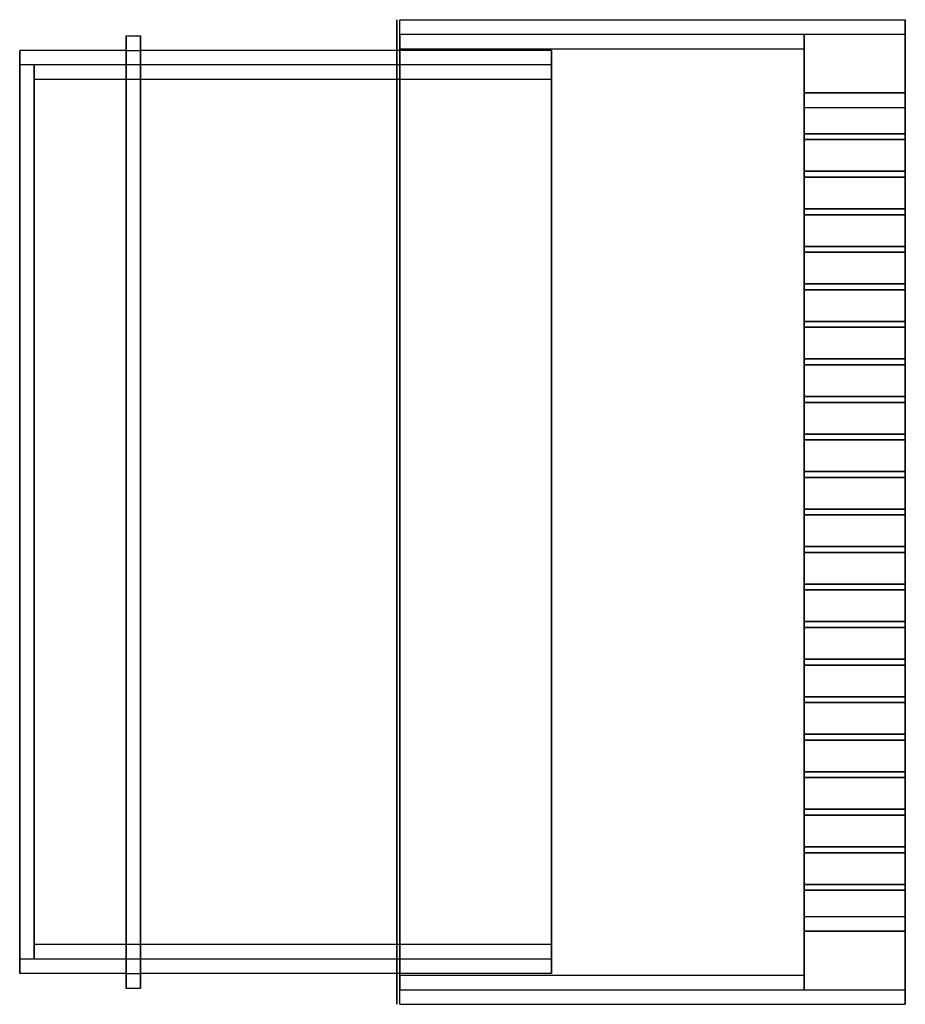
# Model space of a CAD drawing. Header units: millimetres. Extents: x -130 to 173, y -168 to 168.
import ezdxf

# ---------------------------------------------------------------- set-up
doc = ezdxf.new("R2010")
doc.units = ezdxf.units.MM
doc.layers.add('MAIN-1', color=7, linetype='Continuous')

msp = doc.modelspace()

# ---------------------------------------------------------------- linework, layer by layer
at = {"layer": 'MAIN-1'}
for p, q in [((0, 163.5), (0, 168.5)), ((0, 168.5), (0, 168.5)), ((0, 163.5), (0, 168.5)), ((0, 168.5), (173, 168.5)), ((0, 168.5), (173, 168.5)), ((173, 168.5), (173, 168.5)), ((173, 163.5), (173, 168.5)), ((173, 168.5), (173, 163.5)), ((-1, 168.4), (-1.001, 168.4)), ((-1.001, 168.4), (-1, 168.4)), ((-1.001, 168.4), (-1.001, 158)), ((-1, 168.4), (-0.999, 168.4)), ((-0.999, 168.4), (-1, 168.4)), ((-1, -168.4), (-1, 168.4)), ((-1, 168.4), (-1, 158)), ((-0.999, 168.4), (-0.999, 158)), ((-93.7, 163), (-93.7, 158)), ((-93.7, 163), (-93.7, 163)), ((-93.7, 158), (-93.7, 163)), ((-93.7, 163), (-88.7, 163)), ((-93.7, 163), (-88.7, 163)), ((-88.7, 163), (-88.7, 163)), ((-88.7, 158), (-88.7, 163)), ((-88.7, 163), (-88.7, 158)), ((0, -163.5), (0, 163.5)), ((0, 163.5), (0, -163.5)), ((0, 163.5), (0, 163.5)), ((0, 158.5), (0, 163.5)), ((0, 158.5), (0, 163.5)), ((0, 163.5), (138.4, 163.5)), ((0, 163.5), (138.4, 163.5)), ((0, 163.5), (173, 163.5)), ((0, 163.5), (173, 163.5)), ((138.4, 158.5), (138.4, 163.5)), ((138.4, 163.5), (138.4, 163.5)), ((138.4, 163.5), (138.4, 158.5)), ((173, -163.5), (173, 163.5)), ((173, 163.5), (173, -163.5)), ((0, 158.5), (0, -158.5)), ((0, -158.5), (0, 158.5)), ((0, 158.5), (138.4, 158.5)), ((0, 158.5), (138.4, 158.5)), ((138.4, -158.5), (138.4, 158.5)), ((138.4, 158.5), (138.4, -158.5)), ((-93.7, 158), (-130.1, 158)), ((-93.7, 158), (-130.1, 158)), ((-130.1, 158), (-130.1, 158)), ((-130.1, 153), (-130.1, 158)), ((-130.1, 158), (-130.1, 153)), ((-93.7, -158), (-93.7, 158)), ((-93.7, 158), (-93.7, -158)), ((-93.7, 158), (-93.7, 153)), ((-93.7, 158), (-93.7, 158)), ((-93.7, 153), (-93.7, 158)), ((-93.7, 158), (-88.7, 158)), ((-93.7, 158), (-88.7, 158)), ((-88.7, -158), (-88.7, 158)), ((-88.7, 158), (-88.7, -158)), ((-88.7, 158), (-88.7, 153)), ((-88.7, 158), (-88.7, 158)), ((-88.7, 153), (-88.7, 158)), ((51.9, 158), (-88.7, 158)), ((0, 158), (-88.7, 158)), ((-1.001, 158), (-1.001, -158)), ((-1, 158), (-1, -158)), ((-0.999, 158), (-0.999, -158)), ((51.9, 158), (0, 158)), ((51.9, 158), (51.9, 153)), ((51.9, 153), (51.9, 158)), ((51.9, 158), (51.9, 158)), ((-93.7, 153), (-130.1, 153)), ((-130.1, -153), (-130.1, 153)), ((-93.7, 153), (-130.1, 153)), ((-130.1, 153), (-130.1, -153)), ((51.9, 153), (-125.1, 153)), ((-125.1, 148), (-125.1, 153)), ((51.9, 153), (-125.1, 153)), ((-125.1, 153), (-125.1, 153)), ((-125.1, 153), (-125.1, 148)), ((-93.7, -153), (-93.7, 153)), ((-93.7, 153), (-93.7, -153)), ((-88.7, 153), (-88.7, -153)), ((-88.7, -153), (-88.7, 153)), ((51.9, 153), (-88.7, 153)), ((0, 153), (-88.7, 153)), ((51.9, 153), (0, 153)), ((51.9, -153), (51.9, 153)), ((51.9, 153), (51.9, -153)), ((51.9, 148), (51.9, 153)), ((51.9, 153), (51.9, 153)), ((51.9, 153), (51.9, 148)), ((51.9, 148), (-125.1, 148)), ((-125.1, -148), (-125.1, 148)), ((51.9, 148), (-125.1, 148)), ((-125.1, 148), (-125.1, -148)), ((51.9, -148), (51.9, 148)), ((51.9, 148), (51.9, -148)), ((138.4, 143.5), (138.4, 129.45)), ((138.4, 138.5), (138.4, 143.5)), ((138.4, 143.5), (138.4, 143.5)), ((138.4, 143.5), (138.4, 129.45)), ((138.4, 129.45), (138.4, 143.5)), ((138.4, 143.5), (138.4, 143.5)), ((138.4, 143.5), (138.4, 143.5)), ((138.4, 143.5), (138.4, 129.45)), ((138.4, 129.45), (138.4, 143.5)), ((138.4, 143.5), (138.4, 138.5)), ((138.4, 129.45), (138.4, 143.5)), ((138.4, 143.5), (138.4, 143.5)), ((173, 143.5), (138.4, 143.5)), ((173, 143.5), (138.4, 143.5)), ((173, 143.5), (138.4, 143.5)), ((138.4, 143.5), (173, 143.5)), ((138.4, 143.5), (173, 143.5)), ((138.4, 143.5), (173, 143.5)), ((138.4, 143.5), (173, 143.5)), ((138.4, 143.5), (173, 143.5)), ((173, 143.5), (173, 129.45)), ((173, 138.5), (173, 143.5)), ((173, 143.5), (173, 143.5)), ((173, 143.5), (173, 129.45)), ((173, 129.45), (173, 143.5)), ((173, 143.5), (173, 143.5)), ((173, 143.5), (173, 138.5)), ((173, 129.45), (173, 143.5)), ((173, 143.5), (173, 143.5)), ((173, 143.5), (173, 143.5)), ((173, 143.5), (173, 129.45)), ((173, 129.45), (173, 143.5)), ((138.4, 129.45), (138.4, 138.5)), ((138.4, 138.5), (138.4, 129.45)), ((138.4, 138.5), (173, 138.5)), ((138.4, 138.5), (173, 138.5)), ((173, 129.45), (173, 138.5)), ((173, 138.5), (173, 129.45)), ((138.4, 129.45), (138.4, 129.45)), ((138.4, 129.45), (138.4, 129.45)), ((138.4, 129.45), (138.4, 129.45)), ((138.4, 129.45), (138.4, 129.45)), ((138.4, 129.45), (173, 129.45)), ((173, 129.45), (138.4, 129.45)), ((138.4, 129.45), (173, 129.45)), ((173, 129.45), (138.4, 129.45)), ((173, 129.45), (138.4, 129.45)), ((138.4, 129.45), (173, 129.45)), ((173, 129.45), (138.4, 129.45)), ((138.4, 129.45), (173, 129.45)), ((173, 129.45), (173, 129.45)), ((173, 129.45), (173, 129.45)), ((173, 129.45), (173, 129.45)), ((173, 129.45), (173, 129.45)), ((138.4, 116.605), (138.4, 127.45)), ((138.4, 127.45), (138.4, 127.45)), ((138.4, 127.45), (138.4, 116.605)), ((138.4, 116.605), (138.4, 127.45)), ((138.4, 127.45), (138.4, 127.45)), ((138.4, 127.45), (138.4, 116.605)), ((138.4, 116.605), (138.4, 127.45)), ((138.4, 127.45), (138.4, 127.45)), ((138.4, 127.45), (138.4, 116.605)), ((138.4, 116.605), (138.4, 127.45)), ((138.4, 127.45), (138.4, 127.45)), ((138.4, 127.45), (138.4, 116.605)), ((173, 127.45), (138.4, 127.45)), ((138.4, 127.45), (173, 127.45)), ((173, 127.45), (138.4, 127.45)), ((138.4, 127.45), (173, 127.45)), ((138.4, 127.45), (173, 127.45)), ((173, 127.45), (138.4, 127.45)), ((138.4, 127.45), (173, 127.45)), ((173, 127.45), (138.4, 127.45)), ((173, 116.605), (173, 127.45)), ((173, 127.45), (173, 127.45)), ((173, 127.45), (173, 116.605)), ((173, 116.605), (173, 127.45)), ((173, 127.45), (173, 127.45)), ((173, 127.45), (173, 116.605)), ((173, 116.605), (173, 127.45)), ((173, 127.45), (173, 127.45)), ((173, 127.45), (173, 116.605)), ((173, 116.605), (173, 127.45)), ((173, 127.45), (173, 127.45)), ((173, 127.45), (173, 116.605)), ((138.4, 116.605), (138.4, 116.605)), ((138.4, 116.605), (138.4, 116.605)), ((138.4, 116.605), (138.4, 116.605)), ((138.4, 116.605), (138.4, 116.605)), ((138.4, 116.605), (173, 116.605)), ((138.4, 116.605), (173, 116.605)), ((138.4, 116.605), (173, 116.605)), ((138.4, 116.605), (173, 116.605)), ((173, 116.605), (138.4, 116.605)), ((173, 116.605), (138.4, 116.605)), ((173, 116.605), (138.4, 116.605)), ((173, 116.605), (138.4, 116.605)), ((138.4, 103.76), (138.4, 114.605)), ((138.4, 114.605), (138.4, 114.605)), ((138.4, 114.605), (138.4, 103.76)), ((138.4, 103.76), (138.4, 114.605)), ((138.4, 114.605), (138.4, 114.605)), ((138.4, 114.605), (138.4, 103.76)), ((138.4, 103.76), (138.4, 114.605)), ((138.4, 114.605), (138.4, 114.605)), ((138.4, 114.605), (138.4, 103.76)), ((138.4, 103.76), (138.4, 114.605)), ((138.4, 114.605), (138.4, 114.605)), ((138.4, 114.605), (138.4, 103.76)), ((173, 114.605), (138.4, 114.605)), ((138.4, 114.605), (173, 114.605)), ((173, 114.605), (138.4, 114.605)), ((138.4, 114.605), (173, 114.605)), ((138.4, 114.605), (173, 114.605)), ((173, 114.605), (138.4, 114.605)), ((138.4, 114.605), (173, 114.605)), ((173, 114.605), (138.4, 114.605)), ((173, 116.605), (173, 116.605)), ((173, 116.605), (173, 116.605)), ((173, 116.605), (173, 116.605)), ((173, 116.605), (173, 116.605)), ((173, 103.76), (173, 114.605)), ((173, 114.605), (173, 114.605)), ((173, 114.605), (173, 103.76)), ((173, 103.76), (173, 114.605)), ((173, 114.605), (173, 114.605)), ((173, 114.605), (173, 103.76)), ((173, 103.76), (173, 114.605)), ((173, 114.605), (173, 114.605)), ((173, 114.605), (173, 103.76)), ((173, 103.76), (173, 114.605)), ((173, 114.605), (173, 114.605)), ((173, 114.605), (173, 103.76)), ((138.4, 103.76), (138.4, 103.76)), ((138.4, 103.76), (138.4, 103.76)), ((138.4, 103.76), (138.4, 103.76)), ((138.4, 103.76), (138.4, 103.76)), ((138.4, 103.76), (173, 103.76)), ((138.4, 103.76), (173, 103.76)), ((138.4, 103.76), (173, 103.76)), ((138.4, 103.76), (173, 103.76)), ((173, 103.76), (138.4, 103.76)), ((173, 103.76), (138.4, 103.76)), ((173, 103.76), (138.4, 103.76)), ((173, 103.76), (138.4, 103.76)), ((138.4, 90.915), (138.4, 101.76)), ((138.4, 101.76), (138.4, 101.76)), ((138.4, 101.76), (138.4, 90.915)), ((138.4, 90.915), (138.4, 101.76)), ((138.4, 101.76), (138.4, 101.76)), ((138.4, 101.76), (138.4, 90.915)), ((138.4, 90.915), (138.4, 101.76)), ((138.4, 101.76), (138.4, 101.76)), ((138.4, 101.76), (138.4, 90.915)), ((138.4, 90.915), (138.4, 101.76)), ((138.4, 101.76), (138.4, 101.76)), ((138.4, 101.76), (138.4, 90.915)), ((173, 101.76), (138.4, 101.76)), ((138.4, 101.76), (173, 101.76)), ((173, 101.76), (138.4, 101.76)), ((138.4, 101.76), (173, 101.76)), ((138.4, 101.76), (173, 101.76)), ((173, 101.76), (138.4, 101.76)), ((138.4, 101.76), (173, 101.76)), ((173, 101.76), (138.4, 101.76)), ((173, 103.76), (173, 103.76)), ((173, 103.76), (173, 103.76)), ((173, 103.76), (173, 103.76)), ((173, 103.76), (173, 103.76)), ((173, 90.915), (173, 101.76)), ((173, 101.76), (173, 101.76)), ((173, 101.76), (173, 90.915)), ((173, 90.915), (173, 101.76)), ((173, 101.76), (173, 101.76)), ((173, 101.76), (173, 90.915)), ((173, 90.915), (173, 101.76)), ((173, 101.76), (173, 101.76)), ((173, 101.76), (173, 90.915)), ((173, 90.915), (173, 101.76)), ((173, 101.76), (173, 101.76)), ((173, 101.76), (173, 90.915)), ((138.4, 90.915), (138.4, 90.915)), ((138.4, 90.915), (138.4, 90.915)), ((138.4, 90.915), (138.4, 90.915)), ((138.4, 90.915), (138.4, 90.915)), ((138.4, 90.915), (173, 90.915)), ((138.4, 90.915), (173, 90.915)), ((138.4, 90.915), (173, 90.915)), ((138.4, 90.915), (173, 90.915)), ((173, 90.915), (138.4, 90.915)), ((173, 90.915), (138.4, 90.915)), ((173, 90.915), (138.4, 90.915)), ((173, 90.915), (138.4, 90.915)), ((138.4, 78.07), (138.4, 88.915)), ((138.4, 88.915), (138.4, 88.915)), ((138.4, 88.915), (138.4, 78.07)), ((138.4, 78.07), (138.4, 88.915)), ((138.4, 88.915), (138.4, 88.915)), ((138.4, 88.915), (138.4, 78.07)), ((138.4, 78.07), (138.4, 88.915)), ((138.4, 88.915), (138.4, 88.915)), ((138.4, 88.915), (138.4, 78.07)), ((138.4, 78.07), (138.4, 88.915)), ((138.4, 88.915), (138.4, 88.915)), ((138.4, 88.915), (138.4, 78.07)), ((173, 88.915), (138.4, 88.915)), ((138.4, 88.915), (173, 88.915)), ((173, 88.915), (138.4, 88.915)), ((138.4, 88.915), (173, 88.915)), ((138.4, 88.915), (173, 88.915)), ((173, 88.915), (138.4, 88.915)), ((138.4, 88.915), (173, 88.915)), ((173, 88.915), (138.4, 88.915)), ((173, 90.915), (173, 90.915)), ((173, 90.915), (173, 90.915)), ((173, 90.915), (173, 90.915)), ((173, 90.915), (173, 90.915)), ((173, 78.07), (173, 88.915)), ((173, 88.915), (173, 88.915)), ((173, 88.915), (173, 78.07)), ((173, 78.07), (173, 88.915)), ((173, 88.915), (173, 88.915)), ((173, 88.915), (173, 78.07)), ((173, 78.07), (173, 88.915)), ((173, 88.915), (173, 88.915)), ((173, 88.915), (173, 78.07)), ((173, 78.07), (173, 88.915)), ((173, 88.915), (173, 88.915)), ((173, 88.915), (173, 78.07)), ((138.4, 78.07), (138.4, 78.07)), ((138.4, 78.07), (138.4, 78.07)), ((138.4, 78.07), (138.4, 78.07)), ((138.4, 78.07), (138.4, 78.07)), ((138.4, 78.07), (173, 78.07)), ((138.4, 78.07), (173, 78.07)), ((138.4, 78.07), (173, 78.07)), ((138.4, 78.07), (173, 78.07)), ((173, 78.07), (138.4, 78.07)), ((173, 78.07), (138.4, 78.07)), ((173, 78.07), (138.4, 78.07)), ((173, 78.07), (138.4, 78.07)), ((173, 78.07), (173, 78.07)), ((173, 78.07), (173, 78.07)), ((173, 78.07), (173, 78.07)), ((173, 78.07), (173, 78.07)), ((138.4, 65.225), (138.4, 76.07)), ((138.4, 76.07), (138.4, 76.07)), ((138.4, 76.07), (138.4, 65.225)), ((138.4, 65.225), (138.4, 76.07)), ((138.4, 76.07), (138.4, 76.07)), ((138.4, 76.07), (138.4, 65.225)), ((138.4, 65.225), (138.4, 76.07)), ((138.4, 76.07), (138.4, 76.07)), ((138.4, 76.07), (138.4, 65.225)), ((138.4, 65.225), (138.4, 76.07)), ((138.4, 76.07), (138.4, 76.07)), ((138.4, 76.07), (138.4, 65.225)), ((173, 76.07), (138.4, 76.07)), ((138.4, 76.07), (173, 76.07)), ((173, 76.07), (138.4, 76.07)), ((138.4, 76.07), (173, 76.07)), ((138.4, 76.07), (173, 76.07)), ((173, 76.07), (138.4, 76.07)), ((138.4, 76.07), (173, 76.07)), ((173, 76.07), (138.4, 76.07)), ((173, 65.225), (173, 76.07)), ((173, 76.07), (173, 76.07)), ((173, 76.07), (173, 65.225)), ((173, 65.225), (173, 76.07)), ((173, 76.07), (173, 76.07)), ((173, 76.07), (173, 65.225)), ((173, 65.225), (173, 76.07)), ((173, 76.07), (173, 76.07)), ((173, 76.07), (173, 65.225)), ((173, 65.225), (173, 76.07)), ((173, 76.07), (173, 76.07)), ((173, 76.07), (173, 65.225)), ((138.4, 65.225), (138.4, 65.225)), ((138.4, 65.225), (138.4, 65.225)), ((138.4, 65.225), (138.4, 65.225)), ((138.4, 65.225), (138.4, 65.225)), ((138.4, 65.225), (173, 65.225)), ((138.4, 65.225), (173, 65.225)), ((138.4, 65.225), (173, 65.225)), ((138.4, 65.225), (173, 65.225)), ((173, 65.225), (138.4, 65.225)), ((173, 65.225), (138.4, 65.225)), ((173, 65.225), (138.4, 65.225)), ((173, 65.225), (138.4, 65.225)), ((173, 65.225), (173, 65.225)), ((173, 65.225), (173, 65.225)), ((173, 65.225), (173, 65.225)), ((173, 65.225), (173, 65.225)), ((138.4, 52.38), (138.4, 63.225)), ((138.4, 63.225), (138.4, 63.225)), ((138.4, 63.225), (138.4, 52.38)), ((138.4, 52.38), (138.4, 63.225)), ((138.4, 63.225), (138.4, 63.225)), ((138.4, 63.225), (138.4, 52.38)), ((138.4, 52.38), (138.4, 63.225)), ((138.4, 63.225), (138.4, 63.225)), ((138.4, 63.225), (138.4, 52.38)), ((138.4, 52.38), (138.4, 63.225)), ((138.4, 63.225), (138.4, 63.225)), ((138.4, 63.225), (138.4, 52.38)), ((173, 63.225), (138.4, 63.225)), ((138.4, 63.225), (173, 63.225)), ((173, 63.225), (138.4, 63.225)), ((138.4, 63.225), (173, 63.225)), ((138.4, 63.225), (173, 63.225)), ((173, 63.225), (138.4, 63.225)), ((138.4, 63.225), (173, 63.225)), ((173, 63.225), (138.4, 63.225)), ((173, 52.38), (173, 63.225)), ((173, 63.225), (173, 63.225)), ((173, 63.225), (173, 52.38)), ((173, 52.38), (173, 63.225)), ((173, 63.225), (173, 63.225)), ((173, 63.225), (173, 52.38)), ((173, 52.38), (173, 63.225)), ((173, 63.225), (173, 63.225)), ((173, 63.225), (173, 52.38)), ((173, 52.38), (173, 63.225)), ((173, 63.225), (173, 63.225)), ((173, 63.225), (173, 52.38)), ((138.4, 52.38), (138.4, 52.38)), ((138.4, 52.38), (138.4, 52.38)), ((138.4, 52.38), (138.4, 52.38)), ((138.4, 52.38), (138.4, 52.38)), ((138.4, 52.38), (173, 52.38)), ((138.4, 52.38), (173, 52.38)), ((138.4, 52.38), (173, 52.38)), ((138.4, 52.38), (173, 52.38)), ((173, 52.38), (138.4, 52.38)), ((173, 52.38), (138.4, 52.38)), ((173, 52.38), (138.4, 52.38)), ((173, 52.38), (138.4, 52.38)), ((173, 52.38), (173, 52.38)), ((173, 52.38), (173, 52.38)), ((173, 52.38), (173, 52.38)), ((173, 52.38), (173, 52.38)), ((138.4, 39.535), (138.4, 50.38)), ((138.4, 50.38), (138.4, 50.38)), ((138.4, 50.38), (138.4, 39.535)), ((138.4, 39.535), (138.4, 50.38)), ((138.4, 50.38), (138.4, 50.38)), ((138.4, 50.38), (138.4, 39.535)), ((138.4, 39.535), (138.4, 50.38)), ((138.4, 50.38), (138.4, 50.38)), ((138.4, 50.38), (138.4, 39.535)), ((138.4, 39.535), (138.4, 50.38)), ((138.4, 50.38), (138.4, 50.38)), ((138.4, 50.38), (138.4, 39.535)), ((173, 50.38), (138.4, 50.38)), ((138.4, 50.38), (173, 50.38)), ((173, 50.38), (138.4, 50.38)), ((138.4, 50.38), (173, 50.38)), ((138.4, 50.38), (173, 50.38)), ((173, 50.38), (138.4, 50.38)), ((138.4, 50.38), (173, 50.38)), ((173, 50.38), (138.4, 50.38)), ((173, 39.535), (173, 50.38)), ((173, 50.38), (173, 50.38)), ((173, 50.38), (173, 39.535)), ((173, 39.535), (173, 50.38)), ((173, 50.38), (173, 50.38)), ((173, 50.38), (173, 39.535)), ((173, 39.535), (173, 50.38)), ((173, 50.38), (173, 50.38)), ((173, 50.38), (173, 39.535)), ((173, 39.535), (173, 50.38)), ((173, 50.38), (173, 50.38)), ((173, 50.38), (173, 39.535)), ((138.4, 39.535), (138.4, 39.535)), ((138.4, 39.535), (138.4, 39.535)), ((138.4, 39.535), (138.4, 39.535)), ((138.4, 39.535), (138.4, 39.535)), ((138.4, 39.535), (173, 39.535)), ((138.4, 39.535), (173, 39.535)), ((138.4, 39.535), (173, 39.535)), ((138.4, 39.535), (173, 39.535)), ((173, 39.535), (138.4, 39.535)), ((173, 39.535), (138.4, 39.535)), ((173, 39.535), (138.4, 39.535)), ((173, 39.535), (138.4, 39.535)), ((138.4, 26.69), (138.4, 37.535)), ((138.4, 37.535), (138.4, 37.535)), ((138.4, 37.535), (138.4, 26.69)), ((138.4, 26.69), (138.4, 37.535)), ((138.4, 37.535), (138.4, 37.535)), ((138.4, 37.535), (138.4, 26.69)), ((138.4, 26.69), (138.4, 37.535)), ((138.4, 37.535), (138.4, 37.535)), ((138.4, 37.535), (138.4, 26.69)), ((138.4, 26.69), (138.4, 37.535)), ((138.4, 37.535), (138.4, 37.535)), ((138.4, 37.535), (138.4, 26.69)), ((173, 37.535), (138.4, 37.535)), ((138.4, 37.535), (173, 37.535)), ((173, 37.535), (138.4, 37.535)), ((138.4, 37.535), (173, 37.535)), ((138.4, 37.535), (173, 37.535)), ((173, 37.535), (138.4, 37.535)), ((138.4, 37.535), (173, 37.535)), ((173, 37.535), (138.4, 37.535)), ((173, 39.535), (173, 39.535)), ((173, 39.535), (173, 39.535)), ((173, 39.535), (173, 39.535)), ((173, 39.535), (173, 39.535)), ((173, 26.69), (173, 37.535)), ((173, 37.535), (173, 37.535)), ((173, 37.535), (173, 26.69)), ((173, 26.69), (173, 37.535)), ((173, 37.535), (173, 37.535)), ((173, 37.535), (173, 26.69)), ((173, 26.69), (173, 37.535)), ((173, 37.535), (173, 37.535)), ((173, 37.535), (173, 26.69)), ((173, 26.69), (173, 37.535)), ((173, 37.535), (173, 37.535)), ((173, 37.535), (173, 26.69)), ((138.4, 26.69), (138.4, 26.69)), ((138.4, 26.69), (138.4, 26.69)), ((138.4, 26.69), (138.4, 26.69)), ((138.4, 26.69), (138.4, 26.69)), ((138.4, 26.69), (173, 26.69)), ((138.4, 26.69), (173, 26.69)), ((138.4, 26.69), (173, 26.69)), ((138.4, 26.69), (173, 26.69)), ((173, 26.69), (138.4, 26.69)), ((173, 26.69), (138.4, 26.69)), ((173, 26.69), (138.4, 26.69)), ((173, 26.69), (138.4, 26.69)), ((138.4, 13.845), (138.4, 24.69)), ((138.4, 24.69), (138.4, 24.69)), ((138.4, 24.69), (138.4, 13.845)), ((138.4, 13.845), (138.4, 24.69)), ((138.4, 24.69), (138.4, 24.69)), ((138.4, 24.69), (138.4, 13.845)), ((138.4, 13.845), (138.4, 24.69)), ((138.4, 24.69), (138.4, 24.69)), ((138.4, 24.69), (138.4, 13.845)), ((138.4, 13.845), (138.4, 24.69)), ((138.4, 24.69), (138.4, 24.69)), ((138.4, 24.69), (138.4, 13.845)), ((173, 24.69), (138.4, 24.69)), ((138.4, 24.69), (173, 24.69)), ((173, 24.69), (138.4, 24.69)), ((138.4, 24.69), (173, 24.69)), ((138.4, 24.69), (173, 24.69)), ((173, 24.69), (138.4, 24.69)), ((138.4, 24.69), (173, 24.69)), ((173, 24.69), (138.4, 24.69)), ((173, 26.69), (173, 26.69)), ((173, 26.69), (173, 26.69)), ((173, 26.69), (173, 26.69)), ((173, 26.69), (173, 26.69)), ((173, 13.845), (173, 24.69)), ((173, 24.69), (173, 24.69)), ((173, 24.69), (173, 13.845)), ((173, 13.845), (173, 24.69)), ((173, 24.69), (173, 24.69)), ((173, 24.69), (173, 13.845)), ((173, 13.845), (173, 24.69)), ((173, 24.69), (173, 24.69)), ((173, 24.69), (173, 13.845)), ((173, 13.845), (173, 24.69)), ((173, 24.69), (173, 24.69)), ((173, 24.69), (173, 13.845)), ((138.4, 13.845), (138.4, 13.845)), ((138.4, 13.845), (138.4, 13.845)), ((138.4, 13.845), (138.4, 13.845)), ((138.4, 13.845), (138.4, 13.845)), ((138.4, 13.845), (173, 13.845)), ((138.4, 13.845), (173, 13.845)), ((138.4, 13.845), (173, 13.845)), ((138.4, 13.845), (173, 13.845)), ((173, 13.845), (138.4, 13.845)), ((173, 13.845), (138.4, 13.845)), ((173, 13.845), (138.4, 13.845)), ((173, 13.845), (138.4, 13.845)), ((173, 13.845), (173, 13.845)), ((173, 13.845), (173, 13.845)), ((173, 13.845), (173, 13.845)), ((173, 13.845), (173, 13.845)), ((138.4, 1), (138.4, 11.845)), ((138.4, 11.845), (138.4, 11.845)), ((138.4, 11.845), (138.4, 1)), ((138.4, 1), (138.4, 11.845)), ((138.4, 11.845), (138.4, 11.845)), ((138.4, 11.845), (138.4, 1)), ((138.4, 1), (138.4, 11.845)), ((138.4, 11.845), (138.4, 11.845)), ((138.4, 11.845), (138.4, 1)), ((138.4, 1), (138.4, 11.845)), ((138.4, 11.845), (138.4, 11.845)), ((138.4, 11.845), (138.4, 1)), ((138.4, 11.845), (173, 11.845)), ((173, 11.845), (138.4, 11.845)), ((173, 11.845), (138.4, 11.845)), ((138.4, 11.845), (173, 11.845)), ((138.4, 11.845), (173, 11.845)), ((173, 11.845), (138.4, 11.845)), ((138.4, 11.845), (173, 11.845)), ((173, 11.845), (138.4, 11.845)), ((173, 1), (173, 11.845)), ((173, 11.845), (173, 11.845)), ((173, 11.845), (173, 1)), ((173, 1), (173, 11.845)), ((173, 11.845), (173, 11.845)), ((173, 11.845), (173, 1)), ((173, 1), (173, 11.845)), ((173, 11.845), (173, 11.845)), ((173, 11.845), (173, 1)), ((173, 1), (173, 11.845)), ((173, 11.845), (173, 11.845)), ((173, 11.845), (173, 1)), ((138.4, 1), (138.4, 1)), ((138.4, 1), (138.4, 1)), ((138.4, 1), (138.4, 1)), ((138.4, 1), (138.4, 1)), ((138.4, 1), (173, 1)), ((138.4, 1), (173, 1)), ((138.4, 1), (173, 1)), ((138.4, 1), (173, 1)), ((173, 1), (138.4, 1)), ((173, 1), (138.4, 1)), ((173, 1), (138.4, 1)), ((173, 1), (138.4, 1)), ((173, 1), (173, 1)), ((173, 1), (173, 1)), ((173, 1), (173, 1)), ((173, 1), (173, 1)), ((138.4, -1), (138.4, -1)), ((138.4, -1), (138.4, -11.845)), ((138.4, -11.845), (138.4, -1)), ((138.4, -1), (138.4, -1)), ((138.4, -1), (138.4, -11.845)), ((138.4, -11.845), (138.4, -1)), ((138.4, -1), (138.4, -11.845)), ((138.4, -11.845), (138.4, -1)), ((138.4, -1), (138.4, -1)), ((138.4, -1), (138.4, -11.845)), ((138.4, -11.845), (138.4, -1)), ((138.4, -1), (138.4, -1)), ((138.4, -1), (173, -1)), ((138.4, -1), (173, -1)), ((138.4, -1), (173, -1)), ((138.4, -1), (173, -1)), ((173, -1), (138.4, -1)), ((173, -1), (138.4, -1)), ((173, -1), (138.4, -1)), ((173, -1), (138.4, -1)), ((173, -1), (173, -1)), ((173, -1), (173, -11.845)), ((173, -11.845), (173, -1)), ((173, -1), (173, -1)), ((173, -1), (173, -11.845)), ((173, -11.845), (173, -1)), ((173, -1), (173, -11.845)), ((173, -11.845), (173, -1)), ((173, -1), (173, -1)), ((173, -1), (173, -11.845)), ((173, -11.845), (173, -1)), ((173, -1), (173, -1)), ((138.4, -11.845), (138.4, -11.845)), ((138.4, -11.845), (138.4, -11.845)), ((138.4, -11.845), (138.4, -11.845)), ((138.4, -11.845), (138.4, -11.845)), ((173, -11.845), (138.4, -11.845)), ((138.4, -11.845), (173, -11.845)), ((138.4, -11.845), (173, -11.845)), ((173, -11.845), (138.4, -11.845)), ((173, -11.845), (138.4, -11.845)), ((138.4, -11.845), (173, -11.845)), ((138.4, -11.845), (173, -11.845)), ((173, -11.845), (138.4, -11.845)), ((173, -11.845), (173, -11.845)), ((173, -11.845), (173, -11.845)), ((173, -11.845), (173, -11.845)), ((173, -11.845), (173, -11.845)), ((138.4, -13.845), (138.4, -24.69)), ((138.4, -24.69), (138.4, -13.845)), ((138.4, -13.845), (138.4, -13.845)), ((138.4, -13.845), (138.4, -24.69)), ((138.4, -24.69), (138.4, -13.845)), ((138.4, -13.845), (138.4, -13.845)), ((138.4, -13.845), (138.4, -13.845)), ((138.4, -13.845), (138.4, -24.69)), ((138.4, -24.69), (138.4, -13.845)), ((138.4, -13.845), (138.4, -13.845)), ((138.4, -13.845), (138.4, -24.69)), ((138.4, -24.69), (138.4, -13.845)), ((138.4, -13.845), (173, -13.845)), ((138.4, -13.845), (173, -13.845)), ((138.4, -13.845), (173, -13.845)), ((138.4, -13.845), (173, -13.845)), ((173, -13.845), (138.4, -13.845)), ((173, -13.845), (138.4, -13.845)), ((173, -13.845), (138.4, -13.845)), ((173, -13.845), (138.4, -13.845)), ((173, -13.845), (173, -24.69)), ((173, -24.69), (173, -13.845)), ((173, -13.845), (173, -13.845)), ((173, -13.845), (173, -24.69)), ((173, -24.69), (173, -13.845)), ((173, -13.845), (173, -13.845)), ((173, -13.845), (173, -13.845)), ((173, -13.845), (173, -24.69)), ((173, -24.69), (173, -13.845)), ((173, -13.845), (173, -13.845)), ((173, -13.845), (173, -24.69)), ((173, -24.69), (173, -13.845)), ((138.4, -24.69), (138.4, -24.69)), ((138.4, -24.69), (138.4, -24.69)), ((138.4, -24.69), (138.4, -24.69)), ((138.4, -24.69), (138.4, -24.69)), ((173, -24.69), (138.4, -24.69)), ((138.4, -24.69), (173, -24.69)), ((138.4, -24.69), (173, -24.69)), ((173, -24.69), (138.4, -24.69)), ((173, -24.69), (138.4, -24.69)), ((138.4, -24.69), (173, -24.69)), ((138.4, -24.69), (173, -24.69)), ((173, -24.69), (138.4, -24.69)), ((138.4, -26.69), (138.4, -26.69)), ((138.4, -26.69), (138.4, -37.535)), ((138.4, -37.535), (138.4, -26.69)), ((138.4, -26.69), (138.4, -26.69)), ((138.4, -26.69), (138.4, -37.535)), ((138.4, -37.535), (138.4, -26.69)), ((138.4, -26.69), (138.4, -37.535)), ((138.4, -37.535), (138.4, -26.69)), ((138.4, -26.69), (138.4, -26.69)), ((138.4, -26.69), (138.4, -37.535)), ((138.4, -37.535), (138.4, -26.69)), ((138.4, -26.69), (138.4, -26.69)), ((138.4, -26.69), (173, -26.69)), ((138.4, -26.69), (173, -26.69)), ((138.4, -26.69), (173, -26.69)), ((138.4, -26.69), (173, -26.69)), ((173, -26.69), (138.4, -26.69)), ((173, -26.69), (138.4, -26.69)), ((173, -26.69), (138.4, -26.69)), ((173, -26.69), (138.4, -26.69)), ((173, -24.69), (173, -24.69)), ((173, -24.69), (173, -24.69)), ((173, -24.69), (173, -24.69)), ((173, -24.69), (173, -24.69)), ((173, -26.69), (173, -26.69)), ((173, -26.69), (173, -37.535)), ((173, -37.535), (173, -26.69)), ((173, -26.69), (173, -26.69)), ((173, -26.69), (173, -37.535)), ((173, -37.535), (173, -26.69)), ((173, -26.69), (173, -37.535)), ((173, -37.535), (173, -26.69)), ((173, -26.69), (173, -26.69)), ((173, -26.69), (173, -37.535)), ((173, -37.535), (173, -26.69)), ((173, -26.69), (173, -26.69)), ((138.4, -37.535), (138.4, -37.535)), ((138.4, -37.535), (138.4, -37.535)), ((138.4, -37.535), (138.4, -37.535)), ((138.4, -37.535), (138.4, -37.535)), ((173, -37.535), (138.4, -37.535)), ((138.4, -37.535), (173, -37.535)), ((138.4, -37.535), (173, -37.535)), ((173, -37.535), (138.4, -37.535)), ((173, -37.535), (138.4, -37.535)), ((138.4, -37.535), (173, -37.535)), ((138.4, -37.535), (173, -37.535)), ((173, -37.535), (138.4, -37.535)), ((138.4, -39.535), (138.4, -50.38)), ((138.4, -50.38), (138.4, -39.535)), ((138.4, -39.535), (138.4, -39.535)), ((138.4, -39.535), (138.4, -50.38)), ((138.4, -50.38), (138.4, -39.535)), ((138.4, -39.535), (138.4, -39.535)), ((138.4, -39.535), (138.4, -39.535)), ((138.4, -39.535), (138.4, -50.38)), ((138.4, -50.38), (138.4, -39.535)), ((138.4, -39.535), (138.4, -39.535)), ((138.4, -39.535), (138.4, -50.38)), ((138.4, -50.38), (138.4, -39.535)), ((138.4, -39.535), (173, -39.535)), ((138.4, -39.535), (173, -39.535)), ((138.4, -39.535), (173, -39.535)), ((138.4, -39.535), (173, -39.535)), ((173, -39.535), (138.4, -39.535)), ((173, -39.535), (138.4, -39.535)), ((173, -39.535), (138.4, -39.535)), ((173, -39.535), (138.4, -39.535)), ((173, -37.535), (173, -37.535)), ((173, -37.535), (173, -37.535)), ((173, -37.535), (173, -37.535)), ((173, -37.535), (173, -37.535)), ((173, -39.535), (173, -50.38)), ((173, -50.38), (173, -39.535)), ((173, -39.535), (173, -39.535)), ((173, -39.535), (173, -50.38)), ((173, -50.38), (173, -39.535)), ((173, -39.535), (173, -39.535)), ((173, -39.535), (173, -39.535)), ((173, -39.535), (173, -50.38)), ((173, -50.38), (173, -39.535)), ((173, -39.535), (173, -39.535)), ((173, -39.535), (173, -50.38)), ((173, -50.38), (173, -39.535)), ((138.4, -50.38), (138.4, -50.38)), ((138.4, -50.38), (138.4, -50.38)), ((138.4, -50.38), (138.4, -50.38)), ((138.4, -50.38), (138.4, -50.38)), ((173, -50.38), (138.4, -50.38)), ((138.4, -50.38), (173, -50.38)), ((138.4, -50.38), (173, -50.38)), ((173, -50.38), (138.4, -50.38)), ((173, -50.38), (138.4, -50.38)), ((138.4, -50.38), (173, -50.38)), ((138.4, -50.38), (173, -50.38)), ((173, -50.38), (138.4, -50.38)), ((173, -50.38), (173, -50.38)), ((173, -50.38), (173, -50.38)), ((173, -50.38), (173, -50.38)), ((173, -50.38), (173, -50.38)), ((138.4, -52.38), (138.4, -52.38)), ((138.4, -52.38), (138.4, -63.225)), ((138.4, -63.225), (138.4, -52.38)), ((138.4, -52.38), (138.4, -52.38)), ((138.4, -52.38), (138.4, -63.225)), ((138.4, -63.225), (138.4, -52.38)), ((138.4, -52.38), (138.4, -63.225)), ((138.4, -63.225), (138.4, -52.38)), ((138.4, -52.38), (138.4, -52.38)), ((138.4, -52.38), (138.4, -63.225)), ((138.4, -63.225), (138.4, -52.38)), ((138.4, -52.38), (138.4, -52.38)), ((138.4, -52.38), (173, -52.38)), ((138.4, -52.38), (173, -52.38)), ((138.4, -52.38), (173, -52.38)), ((138.4, -52.38), (173, -52.38)), ((173, -52.38), (138.4, -52.38)), ((173, -52.38), (138.4, -52.38)), ((173, -52.38), (138.4, -52.38)), ((173, -52.38), (138.4, -52.38)), ((173, -52.38), (173, -52.38)), ((173, -52.38), (173, -63.225)), ((173, -63.225), (173, -52.38)), ((173, -52.38), (173, -52.38)), ((173, -52.38), (173, -63.225)), ((173, -63.225), (173, -52.38)), ((173, -52.38), (173, -63.225)), ((173, -63.225), (173, -52.38)), ((173, -52.38), (173, -52.38)), ((173, -52.38), (173, -63.225)), ((173, -63.225), (173, -52.38)), ((173, -52.38), (173, -52.38)), ((138.4, -63.225), (138.4, -63.225)), ((138.4, -63.225), (138.4, -63.225)), ((138.4, -63.225), (138.4, -63.225)), ((138.4, -63.225), (138.4, -63.225)), ((173, -63.225), (138.4, -63.225)), ((138.4, -63.225), (173, -63.225)), ((138.4, -63.225), (173, -63.225)), ((173, -63.225), (138.4, -63.225)), ((173, -63.225), (138.4, -63.225)), ((138.4, -63.225), (173, -63.225)), ((138.4, -63.225), (173, -63.225)), ((173, -63.225), (138.4, -63.225)), ((173, -63.225), (173, -63.225)), ((173, -63.225), (173, -63.225)), ((173, -63.225), (173, -63.225)), ((173, -63.225), (173, -63.225)), ((138.4, -65.225), (138.4, -76.07)), ((138.4, -76.07), (138.4, -65.225)), ((138.4, -65.225), (138.4, -65.225)), ((138.4, -65.225), (138.4, -76.07)), ((138.4, -76.07), (138.4, -65.225)), ((138.4, -65.225), (138.4, -65.225)), ((138.4, -65.225), (138.4, -65.225)), ((138.4, -65.225), (138.4, -76.07)), ((138.4, -76.07), (138.4, -65.225)), ((138.4, -65.225), (138.4, -65.225)), ((138.4, -65.225), (138.4, -76.07)), ((138.4, -76.07), (138.4, -65.225)), ((138.4, -65.225), (173, -65.225)), ((138.4, -65.225), (173, -65.225)), ((138.4, -65.225), (173, -65.225)), ((138.4, -65.225), (173, -65.225)), ((173, -65.225), (138.4, -65.225)), ((173, -65.225), (138.4, -65.225)), ((173, -65.225), (138.4, -65.225)), ((173, -65.225), (138.4, -65.225)), ((173, -65.225), (173, -76.07)), ((173, -76.07), (173, -65.225)), ((173, -65.225), (173, -65.225)), ((173, -65.225), (173, -76.07)), ((173, -76.07), (173, -65.225)), ((173, -65.225), (173, -65.225)), ((173, -65.225), (173, -65.225)), ((173, -65.225), (173, -76.07)), ((173, -76.07), (173, -65.225)), ((173, -65.225), (173, -65.225)), ((173, -65.225), (173, -76.07)), ((173, -76.07), (173, -65.225)), ((138.4, -76.07), (138.4, -76.07)), ((138.4, -76.07), (138.4, -76.07)), ((138.4, -76.07), (138.4, -76.07)), ((138.4, -76.07), (138.4, -76.07)), ((173, -76.07), (138.4, -76.07)), ((138.4, -76.07), (173, -76.07)), ((138.4, -76.07), (173, -76.07)), ((173, -76.07), (138.4, -76.07)), ((173, -76.07), (138.4, -76.07)), ((138.4, -76.07), (173, -76.07)), ((138.4, -76.07), (173, -76.07)), ((173, -76.07), (138.4, -76.07)), ((173, -76.07), (173, -76.07)), ((173, -76.07), (173, -76.07)), ((173, -76.07), (173, -76.07)), ((173, -76.07), (173, -76.07)), ((138.4, -78.07), (138.4, -78.07)), ((138.4, -78.07), (138.4, -88.915)), ((138.4, -88.915), (138.4, -78.07)), ((138.4, -78.07), (138.4, -78.07)), ((138.4, -78.07), (138.4, -88.915)), ((138.4, -88.915), (138.4, -78.07)), ((138.4, -78.07), (138.4, -88.915)), ((138.4, -88.915), (138.4, -78.07)), ((138.4, -78.07), (138.4, -78.07)), ((138.4, -78.07), (138.4, -88.915)), ((138.4, -88.915), (138.4, -78.07)), ((138.4, -78.07), (138.4, -78.07)), ((138.4, -78.07), (173, -78.07)), ((138.4, -78.07), (173, -78.07)), ((138.4, -78.07), (173, -78.07)), ((138.4, -78.07), (173, -78.07)), ((173, -78.07), (138.4, -78.07)), ((173, -78.07), (138.4, -78.07)), ((173, -78.07), (138.4, -78.07)), ((173, -78.07), (138.4, -78.07)), ((173, -78.07), (173, -78.07)), ((173, -78.07), (173, -88.915)), ((173, -88.915), (173, -78.07)), ((173, -78.07), (173, -78.07)), ((173, -78.07), (173, -88.915)), ((173, -88.915), (173, -78.07)), ((173, -78.07), (173, -88.915)), ((173, -88.915), (173, -78.07)), ((173, -78.07), (173, -78.07)), ((173, -78.07), (173, -88.915)), ((173, -88.915), (173, -78.07)), ((173, -78.07), (173, -78.07)), ((138.4, -88.915), (138.4, -88.915)), ((138.4, -88.915), (138.4, -88.915)), ((138.4, -88.915), (138.4, -88.915)), ((138.4, -88.915), (138.4, -88.915)), ((173, -88.915), (138.4, -88.915)), ((138.4, -88.915), (173, -88.915)), ((138.4, -88.915), (173, -88.915)), ((173, -88.915), (138.4, -88.915)), ((173, -88.915), (138.4, -88.915)), ((138.4, -88.915), (173, -88.915)), ((138.4, -88.915), (173, -88.915)), ((173, -88.915), (138.4, -88.915)), ((138.4, -90.915), (138.4, -101.76)), ((138.4, -101.76), (138.4, -90.915)), ((138.4, -90.915), (138.4, -90.915)), ((138.4, -90.915), (138.4, -101.76)), ((138.4, -101.76), (138.4, -90.915)), ((138.4, -90.915), (138.4, -90.915)), ((138.4, -90.915), (138.4, -90.915)), ((138.4, -90.915), (138.4, -101.76)), ((138.4, -101.76), (138.4, -90.915)), ((138.4, -90.915), (138.4, -90.915)), ((138.4, -90.915), (138.4, -101.76)), ((138.4, -101.76), (138.4, -90.915)), ((138.4, -90.915), (173, -90.915)), ((138.4, -90.915), (173, -90.915)), ((138.4, -90.915), (173, -90.915)), ((138.4, -90.915), (173, -90.915)), ((173, -90.915), (138.4, -90.915)), ((173, -90.915), (138.4, -90.915)), ((173, -90.915), (138.4, -90.915)), ((173, -90.915), (138.4, -90.915)), ((173, -88.915), (173, -88.915)), ((173, -88.915), (173, -88.915)), ((173, -88.915), (173, -88.915)), ((173, -88.915), (173, -88.915)), ((173, -90.915), (173, -101.76)), ((173, -101.76), (173, -90.915)), ((173, -90.915), (173, -90.915)), ((173, -90.915), (173, -101.76)), ((173, -101.76), (173, -90.915)), ((173, -90.915), (173, -90.915)), ((173, -90.915), (173, -90.915)), ((173, -90.915), (173, -101.76)), ((173, -101.76), (173, -90.915)), ((173, -90.915), (173, -90.915)), ((173, -90.915), (173, -101.76)), ((173, -101.76), (173, -90.915)), ((138.4, -101.76), (138.4, -101.76)), ((138.4, -101.76), (138.4, -101.76)), ((138.4, -101.76), (138.4, -101.76)), ((138.4, -101.76), (138.4, -101.76)), ((173, -101.76), (138.4, -101.76)), ((138.4, -101.76), (173, -101.76)), ((138.4, -101.76), (173, -101.76)), ((173, -101.76), (138.4, -101.76)), ((173, -101.76), (138.4, -101.76)), ((138.4, -101.76), (173, -101.76)), ((138.4, -101.76), (173, -101.76)), ((173, -101.76), (138.4, -101.76)), ((138.4, -103.76), (138.4, -103.76)), ((138.4, -103.76), (138.4, -114.605)), ((138.4, -114.605), (138.4, -103.76)), ((138.4, -103.76), (138.4, -103.76)), ((138.4, -103.76), (138.4, -114.605)), ((138.4, -114.605), (138.4, -103.76)), ((138.4, -103.76), (138.4, -114.605)), ((138.4, -114.605), (138.4, -103.76)), ((138.4, -103.76), (138.4, -103.76)), ((138.4, -103.76), (138.4, -114.605)), ((138.4, -114.605), (138.4, -103.76)), ((138.4, -103.76), (138.4, -103.76)), ((138.4, -103.76), (173, -103.76)), ((138.4, -103.76), (173, -103.76)), ((138.4, -103.76), (173, -103.76)), ((138.4, -103.76), (173, -103.76)), ((173, -103.76), (138.4, -103.76)), ((173, -103.76), (138.4, -103.76)), ((173, -103.76), (138.4, -103.76)), ((173, -103.76), (138.4, -103.76)), ((173, -101.76), (173, -101.76)), ((173, -101.76), (173, -101.76)), ((173, -101.76), (173, -101.76)), ((173, -101.76), (173, -101.76)), ((173, -103.76), (173, -103.76)), ((173, -103.76), (173, -114.605)), ((173, -114.605), (173, -103.76)), ((173, -103.76), (173, -103.76)), ((173, -103.76), (173, -114.605)), ((173, -114.605), (173, -103.76)), ((173, -103.76), (173, -114.605)), ((173, -114.605), (173, -103.76)), ((173, -103.76), (173, -103.76)), ((173, -103.76), (173, -114.605)), ((173, -114.605), (173, -103.76)), ((173, -103.76), (173, -103.76)), ((138.4, -114.605), (138.4, -114.605)), ((138.4, -114.605), (138.4, -114.605)), ((138.4, -114.605), (138.4, -114.605)), ((138.4, -114.605), (138.4, -114.605)), ((173, -114.605), (138.4, -114.605)), ((138.4, -114.605), (173, -114.605)), ((138.4, -114.605), (173, -114.605)), ((173, -114.605), (138.4, -114.605)), ((173, -114.605), (138.4, -114.605)), ((138.4, -114.605), (173, -114.605)), ((138.4, -114.605), (173, -114.605)), ((173, -114.605), (138.4, -114.605)), ((138.4, -116.605), (138.4, -127.45)), ((138.4, -116.605), (173, -116.605)), ((138.4, -116.605), (138.4, -127.45)), ((138.4, -116.605), (173, -116.605)), ((138.4, -116.605), (138.4, -127.45)), ((138.4, -116.605), (173, -116.605)), ((138.4, -116.605), (138.4, -127.45)), ((138.4, -116.605), (173, -116.605)), ((138.4, -127.45), (138.4, -116.605)), ((138.4, -116.605), (138.4, -116.605)), ((138.4, -127.45), (138.4, -116.605)), ((138.4, -116.605), (138.4, -116.605)), ((138.4, -116.605), (138.4, -116.605)), ((138.4, -127.45), (138.4, -116.605)), ((138.4, -116.605), (138.4, -116.605)), ((138.4, -127.45), (138.4, -116.605)), ((173, -116.605), (138.4, -116.605)), ((173, -116.605), (138.4, -116.605)), ((173, -116.605), (138.4, -116.605)), ((173, -116.605), (138.4, -116.605)), ((173, -114.605), (173, -114.605)), ((173, -114.605), (173, -114.605)), ((173, -114.605), (173, -114.605)), ((173, -114.605), (173, -114.605)), ((173, -127.45), (173, -116.605)), ((173, -127.45), (173, -116.605)), ((173, -127.45), (173, -116.605)), ((173, -116.605), (173, -127.45)), ((173, -116.605), (173, -116.605)), ((173, -116.605), (173, -127.45)), ((173, -116.605), (173, -116.605)), ((173, -116.605), (173, -116.605)), ((173, -116.605), (173, -127.45)), ((173, -116.605), (173, -116.605)), ((173, -116.605), (173, -127.45)), ((173, -127.45), (173, -116.605)), ((138.4, -127.45), (138.4, -127.45)), ((173, -127.45), (138.4, -127.45)), ((138.4, -127.45), (173, -127.45)), ((138.4, -127.45), (173, -127.45)), ((138.4, -127.45), (138.4, -127.45)), ((173, -127.45), (138.4, -127.45)), ((138.4, -127.45), (138.4, -127.45)), ((173, -127.45), (138.4, -127.45)), ((138.4, -127.45), (173, -127.45)), ((138.4, -127.45), (173, -127.45)), ((138.4, -127.45), (138.4, -127.45)), ((173, -127.45), (138.4, -127.45)), ((173, -127.45), (173, -127.45)), ((173, -127.45), (173, -127.45)), ((173, -127.45), (173, -127.45)), ((173, -127.45), (173, -127.45)), ((138.4, -129.45), (173, -129.45)), ((138.4, -129.45), (138.4, -129.45)), ((173, -129.45), (138.4, -129.45)), ((138.4, -129.45), (138.4, -129.45)), ((173, -129.45), (138.4, -129.45)), ((138.4, -129.45), (173, -129.45)), ((138.4, -129.45), (173, -129.45)), ((138.4, -129.45), (138.4, -129.45)), ((173, -129.45), (138.4, -129.45)), ((138.4, -129.45), (138.4, -129.45)), ((173, -129.45), (138.4, -129.45)), ((138.4, -129.45), (173, -129.45)), ((138.4, -143.5), (138.4, -129.45)), ((138.4, -129.45), (138.4, -143.5)), ((138.4, -143.5), (138.4, -129.45)), ((138.4, -129.45), (138.4, -143.5)), ((138.4, -143.5), (138.4, -129.45)), ((138.4, -129.45), (138.4, -143.5)), ((138.4, -138.5), (138.4, -129.45)), ((138.4, -129.45), (138.4, -138.5)), ((173, -129.45), (173, -129.45)), ((173, -129.45), (173, -129.45)), ((173, -129.45), (173, -129.45)), ((173, -129.45), (173, -129.45)), ((173, -129.45), (173, -143.5)), ((173, -143.5), (173, -129.45)), ((173, -129.45), (173, -143.5)), ((173, -143.5), (173, -129.45)), ((173, -129.45), (173, -143.5)), ((173, -143.5), (173, -129.45)), ((173, -129.45), (173, -138.5)), ((173, -138.5), (173, -129.45)), ((138.4, -138.5), (173, -138.5)), ((138.4, -143.5), (138.4, -138.5)), ((138.4, -138.5), (138.4, -143.5)), ((138.4, -138.5), (173, -138.5)), ((173, -143.5), (173, -138.5)), ((173, -138.5), (173, -143.5)), ((173, -143.5), (138.4, -143.5)), ((138.4, -143.5), (173, -143.5)), ((173, -143.5), (138.4, -143.5)), ((138.4, -143.5), (173, -143.5)), ((173, -143.5), (138.4, -143.5)), ((138.4, -143.5), (173, -143.5)), ((138.4, -143.5), (138.4, -143.5)), ((138.4, -143.5), (138.4, -143.5)), ((138.4, -143.5), (138.4, -143.5)), ((138.4, -143.5), (138.4, -143.5)), ((138.4, -143.5), (173, -143.5)), ((138.4, -143.5), (173, -143.5)), ((173, -143.5), (173, -143.5)), ((173, -143.5), (173, -143.5)), ((173, -143.5), (173, -143.5)), ((173, -143.5), (173, -143.5)), ((51.9, -148), (-125.1, -148)), ((-125.1, -153), (-125.1, -148)), ((51.9, -148), (-125.1, -148)), ((-125.1, -148), (-125.1, -153)), ((51.9, -153), (51.9, -148)), ((51.9, -148), (51.9, -153)), ((-93.7, -153), (-130.1, -153)), ((-130.1, -158), (-130.1, -153)), ((-93.7, -153), (-130.1, -153)), ((-130.1, -153), (-130.1, -158)), ((51.9, -153), (-125.1, -153)), ((51.9, -153), (-125.1, -153)), ((-125.1, -153), (-125.1, -153)), ((-93.7, -158), (-93.7, -153)), ((-93.7, -153), (-93.7, -158)), ((-88.7, -153), (-88.7, -158)), ((-88.7, -158), (-88.7, -153)), ((0, -153), (-88.7, -153)), ((51.9, -153), (-88.7, -153)), ((51.9, -153), (0, -153)), ((51.9, -153), (51.9, -158)), ((51.9, -158), (51.9, -153)), ((51.9, -153), (51.9, -153)), ((-93.7, -158), (-130.1, -158)), ((-93.7, -158), (-130.1, -158)), ((-130.1, -158), (-130.1, -158)), ((-93.7, -158), (-93.7, -163)), ((-93.7, -163), (-93.7, -158)), ((-93.7, -158), (-93.7, -158)), ((-93.7, -158), (-88.7, -158)), ((-93.7, -158), (-88.7, -158)), ((-88.7, -163), (-88.7, -158)), ((-88.7, -158), (-88.7, -163)), ((-88.7, -158), (-88.7, -158)), ((0, -158), (-88.7, -158)), ((51.9, -158), (-88.7, -158)), ((-1.001, -158), (-1.001, -168.4)), ((-1, -158), (-1, -168.4)), ((-0.999, -158), (-0.999, -168.4)), ((51.9, -158), (0, -158)), ((51.9, -158), (51.9, -158)), ((0, -163.5), (0, -158.5)), ((0, -163.5), (0, -158.5)), ((0, -158.5), (138.4, -158.5)), ((0, -158.5), (138.4, -158.5)), ((138.4, -158.5), (138.4, -163.5)), ((138.4, -163.5), (138.4, -158.5)), ((-93.7, -163), (-93.7, -163)), ((-93.7, -163), (-88.7, -163)), ((-93.7, -163), (-88.7, -163)), ((-88.7, -163), (-88.7, -163)), ((0, -168.5), (0, -163.5)), ((0, -168.5), (0, -163.5)), ((0, -163.5), (0, -163.5)), ((0, -163.5), (138.4, -163.5)), ((0, -163.5), (138.4, -163.5)), ((0, -163.5), (173, -163.5)), ((0, -163.5), (173, -163.5)), ((138.4, -163.5), (138.4, -163.5)), ((173, -168.5), (173, -163.5)), ((173, -163.5), (173, -168.5)), ((-1, -168.4), (-1.001, -168.4)), ((-1.001, -168.4), (-1, -168.4)), ((-1, -168.4), (-0.999, -168.4)), ((-0.999, -168.4), (-1, -168.4)), ((0, -168.5), (0, -168.5)), ((0, -168.5), (173, -168.5)), ((0, -168.5), (173, -168.5)), ((173, -168.5), (173, -168.5))]:
    msp.add_line(p, q, dxfattribs=at)

doc.saveas('drawing.dxf')
